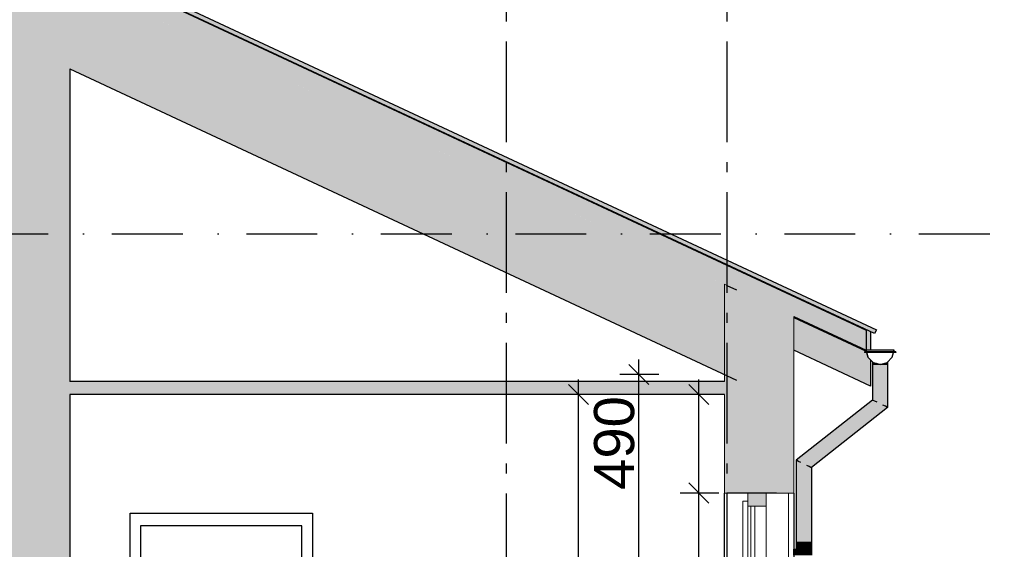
# Model space of a CAD drawing. Header units: millimetres. Extents: x 165469 to 198610573, y -6480348228 to 105421.
# Tile 26 of 41: x 174856953 to 174861861, y -6480304676 to -6480302040. Entities that reach past the tile are written whole.
import ezdxf
from ezdxf.enums import TextEntityAlignment as Align

# ---------------------------------------------------------------- set-up
doc = ezdxf.new("R2010")
doc.units = ezdxf.units.MM
doc.header["$LTSCALE"] = 0.5
doc.header["$MEASUREMENT"] = 0
for name, pattern in [('Akselinje', [1500, 1000, -200, 100, -200]), ('PLINE', [0]), ('Prikk & stiplet', [1340.555525, 705.555534, -352.777767, 0, -282.222223])]:
    doc.linetypes.add(name, pattern=pattern)
for name, color, linetype in [('0(Nye konstruksjoner)', 7, 'Continuous'), ('23-- Yttervegger (Skravur)(Nye konstruksjoner)', 7, 'Continuous'), ('23-- Yttervegger(Nye konstruksjoner)', 7, 'Continuous'), ('24-- Innervegger (Skravur)(Nye konstruksjoner)', 7, 'Continuous'), ('24-- Innervegger(Nye konstruksjoner)', 7, 'Continuous'), ('244- Vinduer_ dører_ foldevegger(Nye konstruksjoner)', 7, 'Continuous'), ('251- Frittbærende dekker (Skravur)(Nye konstruksjoner)', 7, 'Continuous'), ('251- Frittbærende dekker(Nye konstruksjoner)', 7, 'Continuous'), ('26-- Yttertak (Skravur)(Nye konstruksjoner)', 7, 'Continuous'), ('26-- Yttertak(Nye konstruksjoner)', 7, 'Continuous'), ('269- Andre deler av yttertak(Nye konstruksjoner)', 7, 'Continuous'), ('82-- Modullinjer(Nye konstruksjoner)', 7, 'Continuous'), ('842-M___1_100 Målsetting bygning(Nye konstruksjoner)', 7, 'Continuous'), ('842-M___1_50 Målsetting bygning(Nye konstruksjoner)', 7, 'Continuous')]:
    doc.layers.add(name, color=color, linetype=linetype)
for name, color, linetype, lineweight in [('234- Vinduer_ dører_ porter(Nye konstruksjoner)', 7, 'Continuous', 0), ('235- Utvendig kledning og overflate(Nye konstruksjoner)', 7, 'Continuous', 0), ('236- Innvendig kledning og overflate(Nye konstruksjoner)', 7, 'Continuous', 0)]:
    doc.layers.add(name, color=color, linetype=linetype, lineweight=lineweight)
doc.styles.add('GENERATED_STYLE_1', font='arial.ttf')
doc.styles.add('GENERATED_STYLE_2', font='arial.ttf')
doc.dimstyles.new('GENERATED_STYLE__2', dxfattribs={"dimtxt": 200, "dimasz": 95, "dimexe": 0.18, "dimexo": 1000, "dimgap": 0, "dimtad": 1, "dimdec": 0, "dimzin": 0, "dimdsep": 46, "dimtxsty": 'GENERATED_STYLE_1', "dimblk": 'ARROWHEAD_6', "dimblk1": 'ARROWHEAD_6', "dimblk2": 'ARROWHEAD_6', "dimcen": 0.09, "dimclrd": 256, "dimclre": 256, "dimclrt": 256, "dimadec": 1, "dimazin": 0, "dimtfac": 1, "dimtdec": 4, "dimtmove": 0, "dimatfit": 3, "dimfxl": 1, "dimtolj": 1, "dimtzin": 0, "dimarcsym": 0})
doc.dimstyles.new('GENERATED_STYLE__4', dxfattribs={"dimtxt": 200, "dimasz": 293.719807, "dimexe": 0.18, "dimexo": 40, "dimgap": 0, "dimtad": 1, "dimtih": 1, "dimtoh": 1, "dimdec": 0, "dimzin": 0, "dimdsep": 46, "dimtxsty": 'GENERATED_STYLE_1', "dimblk": 'ARROWHEAD_5', "dimblk1": 'ARROWHEAD_5', "dimblk2": 'ARROWHEAD_5', "dimcen": 0.09, "dimclrd": 256, "dimclre": 256, "dimclrt": 256, "dimadec": 1, "dimazin": 0, "dimtfac": 1, "dimtdec": 4, "dimtmove": 0, "dimatfit": 3, "dimfxl": 1, "dimtolj": 1, "dimtzin": 0, "dimarcsym": 0})

# ---------------------------------------------------------------- blocks, each defined once
blk = doc.blocks.new('*X4', base_point=(168699949.2, -6480347906.2))
at = {"layer": '235- Utvendig kledning og overflate(Nye konstruksjoner)', "linetype": 'PLINE'}
for p, q in [((174860785.3, -6480304396.2), (174860785.3, -6480305806.2)), ((174860785.3, -6480305806.2), (174860785.3, -6480304396.2))]:
    blk.add_line(p, q, dxfattribs=at)
blk = doc.blocks.new('Standard grid marker[5]_3', base_point=(174859378.5, -6480291448.8))
at = {"layer": '82-- Modullinjer(Nye konstruksjoner)', "linetype": 'Akselinje'}
blk.add_line((174859378.5, -6480291648.8), (174859378.5, -6480311206.2), dxfattribs=at)
at = {"layer": '82-- Modullinjer(Nye konstruksjoner)', "style": 'GENERATED_STYLE_2'}
for tag, p in [('AC_MarkerText_1_0', (174859378.5, -6480290773.8)), ('AC_MarkerText_1_1', (174859378.5, -6480311731.3))]:
    blk.add_attdef(tag, text='', height=350, rotation=360, dxfattribs=at).set_placement(p, align=Align.TOP_CENTER)
blk = doc.blocks.new('Standard grid marker[6]_3', base_point=(174860478.5, -6480291448.8))
at = {"layer": '82-- Modullinjer(Nye konstruksjoner)', "linetype": 'Akselinje'}
blk.add_line((174860478.5, -6480291648.8), (174860478.5, -6480311206.2), dxfattribs=at)
at = {"layer": '82-- Modullinjer(Nye konstruksjoner)', "style": 'GENERATED_STYLE_2'}
for tag, p in [('AC_MarkerText_1_0', (174860478.5, -6480290773.8)), ('AC_MarkerText_1_1', (174860478.5, -6480311731.3))]:
    blk.add_attdef(tag, text='', height=350, rotation=360, dxfattribs=at).set_placement(p, align=Align.TOP_CENTER)
blk = doc.blocks.new('*D75', base_point=(168699949.2, -6480347906.2))
at = {"layer": '842-M___1_100 Målsetting bygning(Nye konstruksjoner)', "linetype": 'PLINE'}
for p, q in [((174860038.6, -6480303806.3), (174860038.6, -6480303731.3)), ((174860088.6, -6480303856.3), (174859988.6, -6480303756.3)), ((174860138.6, -6480303806.3), (174859944.9, -6480303806.3)), ((174860038.6, -6480306606.2), (174860038.6, -6480303806.3)), ((174859988.6, -6480306556.2), (174860088.6, -6480306656.2)), ((174860138.6, -6480306606.2), (174859944.9, -6480306606.2)), ((174860038.6, -6480306681.2), (174860038.6, -6480306606.2))]:
    blk.add_line(p, q, dxfattribs=at)
at = {"layer": '842-M___1_100 Målsetting bygning(Nye konstruksjoner)', "insert": (174859998.6, -6480305549.4), "char_height": 200, "attachment_point": 7, "rotation": 90, "style": 'GENERATED_STYLE_1'}
blk.add_mtext('\\A1;{\\pql;\\fArial|b0|i0|c0|p0;\\W1.000000;2\xa0800}', dxfattribs=at)
blk = doc.blocks.new('ARROWHEAD_6')
at = {"linetype": 'Continuous'}
for p, q in [((0, 0), (-1, 0)), ((-0.5, -0.5), (0.5, 0.5))]:
    blk.add_line(p, q, dxfattribs=at)
blk = doc.blocks.new('*D78', base_point=(168699949.2, -6480347906.2))
at = {"layer": '842-M___1_100 Målsetting bygning(Nye konstruksjoner)', "linetype": 'PLINE'}
for p, q in [((174859738.6, -6480303906.2), (174859738.6, -6480303831.2)), ((174859788.6, -6480303956.2), (174859688.6, -6480303856.2)), ((174859838.6, -6480303906.2), (174859644.9, -6480303906.2)), ((174859738.6, -6480306606.2), (174859738.6, -6480303906.2)), ((174859688.6, -6480306556.2), (174859788.6, -6480306656.2)), ((174859838.6, -6480306606.2), (174859644.9, -6480306606.2)), ((174859738.6, -6480306681.2), (174859738.6, -6480306606.2))]:
    blk.add_line(p, q, dxfattribs=at)
at = {"layer": '842-M___1_100 Målsetting bygning(Nye konstruksjoner)', "insert": (174859698.6, -6480305599.4), "char_height": 200, "attachment_point": 7, "rotation": 90, "style": 'GENERATED_STYLE_1'}
blk.add_mtext('\\A1;{\\pql;\\fArial|b0|i0|c0|p0;\\W1.000000;2\xa0700}', dxfattribs=at)
blk = doc.blocks.new('*D79', base_point=(168699949.2, -6480347906.2))
at = {"layer": '842-M___1_100 Målsetting bygning(Nye konstruksjoner)', "linetype": 'PLINE'}
for p, q in [((174854802.6, -6480303906.2), (174854802.6, -6480303831.2)), ((174854852.6, -6480303956.2), (174854752.6, -6480303856.2)), ((174854902.6, -6480303906.2), (174854708.8, -6480303906.2)), ((174854802.6, -6480306606.2), (174854802.6, -6480303906.2)), ((174854752.6, -6480306556.2), (174854852.6, -6480306656.2)), ((174854902.6, -6480306606.2), (174854708.8, -6480306606.2)), ((174854802.6, -6480306681.2), (174854802.6, -6480306606.2))]:
    blk.add_line(p, q, dxfattribs=at)
at = {"layer": '842-M___1_100 Målsetting bygning(Nye konstruksjoner)', "insert": (174854762.6, -6480305599.4), "char_height": 200, "attachment_point": 7, "rotation": 90, "style": 'GENERATED_STYLE_1'}
blk.add_mtext('\\A1;{\\pql;\\fArial|b0|i0|c0|p0;\\W1.000000;2\xa0700}', dxfattribs=at)
blk = doc.blocks.new('*D80', base_point=(168699949.2, -6480347906.2))
at = {"layer": '842-M___1_100 Målsetting bygning(Nye konstruksjoner)', "linetype": 'PLINE'}
for p, q in [((174851439.4, -6480303906.2), (174851439.4, -6480303831.2)), ((174851489.4, -6480303956.2), (174851389.4, -6480303856.2)), ((174851539.4, -6480303906.2), (174851345.7, -6480303906.2)), ((174851439.4, -6480306606.2), (174851439.4, -6480303906.2)), ((174851389.4, -6480306556.2), (174851489.4, -6480306656.2)), ((174851539.4, -6480306606.2), (174851345.7, -6480306606.2)), ((174851439.4, -6480306681.2), (174851439.4, -6480306606.2))]:
    blk.add_line(p, q, dxfattribs=at)
at = {"layer": '842-M___1_100 Målsetting bygning(Nye konstruksjoner)', "insert": (174851399.4, -6480305599.4), "char_height": 200, "attachment_point": 7, "rotation": 90, "style": 'GENERATED_STYLE_1'}
blk.add_mtext('\\A1;{\\pql;\\fArial|b0|i0|c0|p0;\\W1.000000;2\xa0700}', dxfattribs=at)
blk = doc.blocks.new('*D88', base_point=(168699949.2, -6480347906.2))
at = {"layer": '842-M___1_100 Målsetting bygning(Nye konstruksjoner)', "linetype": 'PLINE'}
for p, q in [((174860288.6, -6480304346.2), (174860388.6, -6480304446.2)), ((174860438.6, -6480304396.2), (174860244.9, -6480304396.2)), ((174860338.6, -6480305806.2), (174860338.6, -6480304396.2)), ((174860288.6, -6480305756.2), (174860388.6, -6480305856.2)), ((174860438.6, -6480305806.2), (174860244.9, -6480305806.2))]:
    blk.add_line(p, q, dxfattribs=at)
at = {"layer": '842-M___1_100 Målsetting bygning(Nye konstruksjoner)', "insert": (174860298.6, -6480305444.4), "char_height": 200, "attachment_point": 7, "rotation": 90, "style": 'GENERATED_STYLE_1'}
blk.add_mtext('\\A1;{\\pql;\\fArial|b0|i0|c0|p0;\\W1.000000;1\xa0410}', dxfattribs=at)
blk = doc.blocks.new('*D89', base_point=(168699949.2, -6480347906.2))
at = {"layer": '842-M___1_100 Målsetting bygning(Nye konstruksjoner)', "linetype": 'PLINE'}
for p, q in [((174860338.6, -6480303906.2), (174860338.6, -6480303831.2)), ((174860388.6, -6480303956.2), (174860288.6, -6480303856.2)), ((174860438.6, -6480303906.2), (174860244.9, -6480303906.2)), ((174860338.6, -6480304396.2), (174860338.6, -6480303906.2)), ((174860288.6, -6480304346.2), (174860388.6, -6480304446.2)), ((174860438.6, -6480304396.2), (174860244.9, -6480304396.2))]:
    blk.add_line(p, q, dxfattribs=at)
at = {"layer": '842-M___1_100 Målsetting bygning(Nye konstruksjoner)', "insert": (174860018.6, -6480304380.1), "char_height": 200, "attachment_point": 7, "rotation": 90, "style": 'GENERATED_STYLE_1'}
blk.add_mtext('\\A1;{\\pql;\\fArial|b0|i0|c0|p0;\\W1.000000;490}', dxfattribs=at)
blk = doc.blocks.new('*D91', base_point=(168699949.2, -6480347906.2))
at = {"layer": '842-M___1_100 Målsetting bygning(Nye konstruksjoner)', "linetype": 'PLINE'}
for p, q in [((174863561.5, -6480299791.7), (174863461.5, -6480299691.7)), ((174863511.5, -6480299741.7), (174863511.5, -6480299666.7)), ((174863605.2, -6480299741.7), (174863411.5, -6480299741.7)), ((174863511.5, -6480310106.2), (174863511.5, -6480299741.7)), ((174863461.5, -6480310056.2), (174863561.5, -6480310156.2)), ((174863605.2, -6480310106.2), (174863411.5, -6480310106.2)), ((174863511.5, -6480310181.2), (174863511.5, -6480310106.2))]:
    blk.add_line(p, q, dxfattribs=at)
at = {"layer": '842-M___1_100 Målsetting bygning(Nye konstruksjoner)', "insert": (174863471.5, -6480305305.3), "char_height": 200, "attachment_point": 7, "rotation": 90, "style": 'GENERATED_STYLE_1'}
blk.add_mtext('\\A1;{\\pql;\\fArial|b0|i0|c0|p0;\\W1.000000;10390}', dxfattribs=at)
blk = doc.blocks.new('*D94', base_point=(168699949.2, -6480347906.2))
at = {"layer": '842-M___1_50 Målsetting bygning(Nye konstruksjoner)', "linetype": 'Continuous'}
for points in [[(174856287.3, -6480299741.7), (174856194.1, -6480300036.4), (174856354, -6480300043.5)], [(174855972.6, -6480301161.2), (174856160.6, -6480300915.8), (174856012.7, -6480300854.7)]]:
    blk.add_hatch(color=256, dxfattribs=at).paths.add_polyline_path(points)
at = {"layer": '842-M___1_50 Målsetting bygning(Nye konstruksjoner)', "linetype": 'PLINE'}
for p, q in [((174856287.3, -6480299741.7), (174856194.1, -6480300036.4)), ((174856287.3, -6480299741.7), (174856354, -6480300043.5)), ((174856354, -6480300043.5), (174856194.1, -6480300036.4)), ((174855972.6, -6480301161.2), (174856012.7, -6480300854.7)), ((174856012.7, -6480300854.7), (174856160.6, -6480300915.8)), ((174855972.6, -6480301161.2), (174856160.6, -6480300915.8))]:
    blk.add_line(p, q, dxfattribs=at)
blk.add_arc((174852928.5, -6480299741.7), 3358.8, 340.0946, 354.9054, dxfattribs=at)
at = {"layer": '842-M___1_50 Målsetting bygning(Nye konstruksjoner)', "insert": (174856403, -6480300612), "char_height": 200, "attachment_point": 7, "style": 'GENERATED_STYLE_1'}
blk.add_mtext('\\A1;{\\pql;\\fArial|b0|i0|c0|p0;\\W1.000000;25,0°}', dxfattribs=at)
blk = doc.blocks.new('ARROWHEAD_5')
at = {"linetype": 'Continuous'}
blk.add_hatch(color=256, dxfattribs=at).paths.add_polyline_path([(-1, 0.2679), (0, 0), (-1, -0.2679)])
blk.add_line((0, 0), (-1, 0), dxfattribs=at)

msp = doc.modelspace()

# ---------------------------------------------------------------- hatches: boundary and pattern name
at = {"layer": '0(Nye konstruksjoner)', "linetype": 'Continuous'}
for points in [[(174861171.4, -6480303685.5), (174861172.7, -6480303690.4), (174861172.8, -6480303690.4), (174861171.5, -6480303685.5)], [(174861171.4, -6480303685.5), (174861172.7, -6480303690.4), (174861172.8, -6480303690.4), (174861171.5, -6480303685.5)], [(174861206.5, -6480303746.1), (174861193.7, -6480303733.2), (174861193.7, -6480303733.3), (174861203.9, -6480303743.6), (174861206.4, -6480303746.1), (174861241.4, -6480303755.5), (174861241.5, -6480303755.4)], [(174861206.5, -6480303746.1), (174861193.7, -6480303733.2), (174861193.7, -6480303733.3), (174861203.9, -6480303743.6), (174861206.4, -6480303746.1), (174861241.4, -6480303755.5), (174861241.5, -6480303755.4)], [(174861208.9, -6480303746.8), (174861206.4, -6480303746.1), (174861203.9, -6480303743.6), (174861203.9, -6480303755.5), (174861208.9, -6480303755.5)], [(174861208.9, -6480303746.8), (174861206.4, -6480303746.1), (174861203.9, -6480303743.6), (174861203.9, -6480303755.5), (174861208.9, -6480303755.5)], [(174861206.8, -6480303755.5), (174861204, -6480303755.5), (174861204, -6480303933.4), (174861206.8, -6480303934.7)], [(174861206.8, -6480303755.5), (174861204, -6480303755.5), (174861204, -6480303933.4), (174861206.8, -6480303934.7)], [(174861215, -6480303755.5), (174861206.8, -6480303755.5), (174861206.8, -6480303934.7), (174861215, -6480303938.7)], [(174861215, -6480303755.5), (174861206.8, -6480303755.5), (174861206.8, -6480303934.7), (174861215, -6480303938.7)], [(174861222.7, -6480303750.4), (174861208.9, -6480303746.8), (174861208.9, -6480303755.5), (174861222.7, -6480303755.5)], [(174861222.7, -6480303750.4), (174861208.9, -6480303746.8), (174861208.9, -6480303755.5), (174861222.7, -6480303755.5)], [(174861227.1, -6480303755.5), (174861215, -6480303755.5), (174861215, -6480303938.7), (174861227.1, -6480303944.6)], [(174861227.1, -6480303755.5), (174861215, -6480303755.5), (174861215, -6480303938.7), (174861227.1, -6480303944.6)], [(174861222.7, -6480303750.4), (174861222.7, -6480303755.5), (174861241.4, -6480303755.5)], [(174861222.7, -6480303750.4), (174861222.7, -6480303755.5), (174861241.4, -6480303755.5)], [(174861241.5, -6480303755.5), (174861227.1, -6480303755.5), (174861227.1, -6480303944.6), (174861241.5, -6480303951.5)], [(174861241.5, -6480303755.5), (174861227.1, -6480303755.5), (174861227.1, -6480303944.6), (174861241.5, -6480303951.5)], [(174861241.4, -6480303755.5), (174861241.5, -6480303755.5), (174861241.5, -6480303755.4)], [(174861241.4, -6480303755.5), (174861241.5, -6480303755.5), (174861241.5, -6480303755.4)], [(174861241.5, -6480303755.5), (174861260.2, -6480303755.5), (174861260.2, -6480303750.5)], [(174861241.5, -6480303755.5), (174861260.2, -6480303755.5), (174861260.2, -6480303750.5)], [(174861255.8, -6480303755.5), (174861241.5, -6480303755.5), (174861241.5, -6480303951.5), (174861255.8, -6480303958.5)], [(174861255.8, -6480303755.5), (174861241.5, -6480303755.5), (174861241.5, -6480303951.5), (174861255.8, -6480303958.5)], [(174861268, -6480303755.5), (174861255.8, -6480303755.5), (174861255.8, -6480303958.5), (174861268, -6480303964.4)], [(174861268, -6480303755.5), (174861255.8, -6480303755.5), (174861255.8, -6480303958.5), (174861268, -6480303964.4)], [(174861260.2, -6480303755.5), (174861273.9, -6480303755.5), (174861273.9, -6480303746.8), (174861260.2, -6480303750.5)], [(174861260.2, -6480303755.5), (174861273.9, -6480303755.5), (174861273.9, -6480303746.8), (174861260.2, -6480303750.5)], [(174861276.1, -6480303755.5), (174861268, -6480303755.5), (174861268, -6480303964.4), (174861276.1, -6480303968.3)], [(174861276.1, -6480303755.5), (174861268, -6480303755.5), (174861268, -6480303964.4), (174861276.1, -6480303968.3)], [(174861273.9, -6480303755.5), (174861278.9, -6480303755.5), (174861278.9, -6480303743.7), (174861276.5, -6480303746.1), (174861273.9, -6480303746.8)], [(174861273.9, -6480303755.5), (174861278.9, -6480303755.5), (174861278.9, -6480303743.7), (174861276.5, -6480303746.1), (174861273.9, -6480303746.8)], [(174861279, -6480303755.5), (174861276.1, -6480303755.5), (174861276.1, -6480303968.3), (174861279, -6480303969.7)], [(174861279, -6480303755.5), (174861276.1, -6480303755.5), (174861276.1, -6480303968.3), (174861279, -6480303969.7)], [(174861204, -6480303933.4), (174860824, -6480304233.4), (174860826.9, -6480304234.7), (174861206.8, -6480303934.7)], [(174861204, -6480303933.4), (174860824, -6480304233.4), (174860826.9, -6480304234.7), (174861206.8, -6480303934.7)], [(174860826.9, -6480304234.7), (174860835, -6480304238.7), (174861215, -6480303938.7), (174861206.8, -6480303934.7)], [(174860826.9, -6480304234.7), (174860835, -6480304238.7), (174861215, -6480303938.7), (174861206.8, -6480303934.7)], [(174861215, -6480303938.7), (174860835, -6480304238.7), (174860847.1, -6480304244.6), (174861227.1, -6480303944.6)], [(174861215, -6480303938.7), (174860835, -6480304238.7), (174860847.1, -6480304244.6), (174861227.1, -6480303944.6)], [(174861227.1, -6480303944.6), (174860847.1, -6480304244.6), (174860861.5, -6480304251.5), (174861241.5, -6480303951.5)], [(174861227.1, -6480303944.6), (174860847.1, -6480304244.6), (174860861.5, -6480304251.5), (174861241.5, -6480303951.5)], [(174860861.5, -6480304251.5), (174860875.8, -6480304258.5), (174861255.8, -6480303958.5), (174861241.5, -6480303951.5)], [(174860861.5, -6480304251.5), (174860875.8, -6480304258.5), (174861255.8, -6480303958.5), (174861241.5, -6480303951.5)], [(174860875.8, -6480304258.5), (174860888, -6480304264.4), (174861268, -6480303964.4), (174861255.8, -6480303958.5)], [(174860875.8, -6480304258.5), (174860888, -6480304264.4), (174861268, -6480303964.4), (174861255.8, -6480303958.5)], [(174860888, -6480304264.4), (174860896.1, -6480304268.3), (174861276.1, -6480303968.3), (174861268, -6480303964.4)], [(174860888, -6480304264.4), (174860896.1, -6480304268.3), (174861276.1, -6480303968.3), (174861268, -6480303964.4)], [(174860896.1, -6480304268.3), (174860899, -6480304269.7), (174861279, -6480303969.7), (174861276.1, -6480303968.3)], [(174860896.1, -6480304268.3), (174860899, -6480304269.7), (174861279, -6480303969.7), (174861276.1, -6480303968.3)], [(174860826.9, -6480304234.7), (174860824, -6480304233.4), (174860824, -6480304642.7), (174860826.9, -6480304642.7)], [(174860826.9, -6480304234.7), (174860824, -6480304233.4), (174860824, -6480304642.7), (174860826.9, -6480304642.7)], [(174860835, -6480304238.7), (174860826.9, -6480304234.7), (174860826.9, -6480304642.7), (174860835, -6480304642.7)], [(174860835, -6480304238.7), (174860826.9, -6480304234.7), (174860826.9, -6480304642.7), (174860835, -6480304642.7)], [(174860847.1, -6480304244.6), (174860835, -6480304238.7), (174860835, -6480304642.7), (174860847.1, -6480304642.7)], [(174860847.1, -6480304244.6), (174860835, -6480304238.7), (174860835, -6480304642.7), (174860847.1, -6480304642.7)], [(174860861.5, -6480304251.5), (174860847.1, -6480304244.6), (174860847.1, -6480304642.7), (174860861.5, -6480304642.7)], [(174860861.5, -6480304251.5), (174860847.1, -6480304244.6), (174860847.1, -6480304642.7), (174860861.5, -6480304642.7)], [(174860875.8, -6480304258.5), (174860861.5, -6480304251.5), (174860861.5, -6480304642.7), (174860875.8, -6480304642.7)], [(174860875.8, -6480304258.5), (174860861.5, -6480304251.5), (174860861.5, -6480304642.7), (174860875.8, -6480304642.7)], [(174860888, -6480304264.4), (174860875.8, -6480304258.5), (174860875.8, -6480304642.7), (174860888, -6480304642.7)], [(174860888, -6480304264.4), (174860875.8, -6480304258.5), (174860875.8, -6480304642.7), (174860888, -6480304642.7)], [(174860896.1, -6480304268.3), (174860888, -6480304264.4), (174860888, -6480304642.7), (174860896.1, -6480304642.7)], [(174860896.1, -6480304268.3), (174860888, -6480304264.4), (174860888, -6480304642.7), (174860896.1, -6480304642.7)], [(174860899, -6480304269.7), (174860896.1, -6480304268.3), (174860896.1, -6480304642.7), (174860899, -6480304642.7)], [(174860899, -6480304269.7), (174860896.1, -6480304268.3), (174860896.1, -6480304642.7), (174860899, -6480304642.7)], [(174860824, -6480304676.3), (174860826.9, -6480304676.3), (174860826.9, -6480304642.7), (174860824, -6480304642.7)], [(174860824, -6480304676.3), (174860826.9, -6480304676.3), (174860826.9, -6480304642.7), (174860824, -6480304642.7)], [(174860835, -6480304642.7), (174860826.9, -6480304642.7), (174860826.9, -6480304676.3), (174860835, -6480304676.3)], [(174860835, -6480304642.7), (174860826.9, -6480304642.7), (174860826.9, -6480304676.3), (174860835, -6480304676.3)], [(174860835, -6480304676.3), (174860847.1, -6480304676.3), (174860847.1, -6480304642.7), (174860835, -6480304642.7)], [(174860835, -6480304676.3), (174860847.1, -6480304676.3), (174860847.1, -6480304642.7), (174860835, -6480304642.7)], [(174860847.1, -6480304642.7), (174860847.1, -6480304676.3), (174860861.5, -6480304676.3), (174860861.5, -6480304642.7)], [(174860847.1, -6480304642.7), (174860847.1, -6480304676.3), (174860861.5, -6480304676.3), (174860861.5, -6480304642.7)], [(174860875.8, -6480304642.7), (174860861.5, -6480304642.7), (174860861.5, -6480304676.3), (174860861.6, -6480304676.3), (174860875.8, -6480304676.3)], [(174860875.8, -6480304642.7), (174860861.5, -6480304642.7), (174860861.5, -6480304676.3), (174860861.6, -6480304676.3), (174860875.8, -6480304676.3)], [(174860875.8, -6480304676.3), (174860888, -6480304676.3), (174860888, -6480304642.7), (174860875.8, -6480304642.7)], [(174860875.8, -6480304676.3), (174860888, -6480304676.3), (174860888, -6480304642.7), (174860875.8, -6480304642.7)], [(174860888, -6480304642.7), (174860888, -6480304676.3), (174860896.1, -6480304676.3), (174860896.1, -6480304642.7)], [(174860888, -6480304642.7), (174860888, -6480304676.3), (174860896.1, -6480304676.3), (174860896.1, -6480304642.7)], [(174860896.1, -6480304642.7), (174860896.1, -6480304676.3), (174860899, -6480304676.3), (174860899, -6480304642.7)], [(174860896.1, -6480304642.7), (174860896.1, -6480304676.3), (174860899, -6480304676.3), (174860899, -6480304642.7)], [(174860811.6, -6480304706.3), (174860813.6, -6480304706.3), (174860813.6, -6480304676.3), (174860811.6, -6480304676.3)], [(174860811.6, -6480304706.3), (174860813.6, -6480304706.3), (174860813.6, -6480304676.3), (174860811.6, -6480304676.3)], [(174860813.6, -6480304676.3), (174860813.6, -6480304706.3), (174860861.6, -6480304706.3), (174860861.6, -6480304676.3)], [(174860813.6, -6480304676.3), (174860813.6, -6480304706.3), (174860861.6, -6480304706.3), (174860861.6, -6480304676.3)], [(174860861.6, -6480304706.3), (174860876.7, -6480304706.3), (174860876.7, -6480304676.3), (174860861.6, -6480304676.3)], [(174860861.6, -6480304706.3), (174860876.7, -6480304706.3), (174860876.7, -6480304676.3), (174860861.6, -6480304676.3)], [(174860876.7, -6480304706.3), (174860889.5, -6480304706.3), (174860889.5, -6480304676.3), (174860876.7, -6480304676.3)], [(174860876.7, -6480304706.3), (174860889.5, -6480304706.3), (174860889.5, -6480304676.3), (174860876.7, -6480304676.3)], [(174860889.5, -6480304706.3), (174860898.1, -6480304706.3), (174860898.1, -6480304676.3), (174860889.5, -6480304676.3)], [(174860889.5, -6480304706.3), (174860898.1, -6480304706.3), (174860898.1, -6480304676.3), (174860889.5, -6480304676.3)], [(174860898.1, -6480304706.3), (174860901.1, -6480304706.3), (174860901.1, -6480304676.3), (174860898.1, -6480304676.3)], [(174860898.1, -6480304706.3), (174860901.1, -6480304706.3), (174860901.1, -6480304676.3), (174860898.1, -6480304676.3)]]:
    msp.add_hatch(color=256, dxfattribs=at).paths.add_polyline_path(points)
at = {"layer": '23-- Yttervegger (Skravur)(Nye konstruksjoner)', "linetype": 'Continuous'}
for points in [[(174860465.5, -6480303356.3), (174860465.5, -6480303841.3), (174860478.5, -6480303841.3), (174860478.5, -6480303362.3)], [(174860478.5, -6480303362.3), (174860478.5, -6480303841.3), (174860478.5, -6480303906.3), (174860478.5, -6480304396.2), (174860526.5, -6480304396.2), (174860526.5, -6480303384.7)], [(174860526.5, -6480303384.7), (174860526.5, -6480304396.2), (174860674.5, -6480304396.2), (174860724.5, -6480304396.2), (174860724.5, -6480303477)], [(174860733.5, -6480303481.2), (174860724.5, -6480303477), (174860724.5, -6480304396.2), (174860733.5, -6480304396.2)], [(174860756.5, -6480303491.9), (174860733.5, -6480303481.2), (174860733.5, -6480304396.2), (174860756.5, -6480304396.2)], [(174860792.5, -6480303508.7), (174860756.5, -6480303491.9), (174860756.5, -6480304396.2), (174860792.5, -6480304396.2)], [(174860792.5, -6480303508.7), (174860792.5, -6480304396.2), (174860811.5, -6480304396.2), (174860811.5, -6480303517.6)], [(174860465.5, -6480304396.2), (174860478.5, -6480304396.2), (174860478.5, -6480303906.3), (174860465.5, -6480303906.3)], [(174860582.5, -6480304396.2), (174860582.5, -6480304462.2), (174860674.5, -6480304462.2), (174860674.5, -6480304396.2)]]:
    msp.add_hatch(color=256, dxfattribs=at).paths.add_polyline_path(points)
at = {"layer": '24-- Innervegger (Skravur)(Nye konstruksjoner)', "linetype": 'Continuous'}
for points in [[(174857053.2, -6480302215), (174856853.2, -6480302121.8), (174856853.2, -6480303841.3), (174857053.2, -6480303841.3)], [(174857053.2, -6480302215), (174857053.2, -6480303841.3), (174857203.2, -6480303841.3), (174857203.2, -6480302285)], [(174857053.2, -6480303906.3), (174856853.2, -6480303906.3), (174856853.2, -6480306606.2), (174857053.2, -6480306606.2)], [(174857053.2, -6480303906.3), (174857053.2, -6480306606.2), (174857203.2, -6480306606.2), (174857203.2, -6480303906.3)]]:
    msp.add_hatch(color=256, dxfattribs=at).paths.add_polyline_path(points)
at = {"layer": '251- Frittbærende dekker (Skravur)(Nye konstruksjoner)', "linetype": 'Continuous'}
msp.add_hatch(color=256, dxfattribs=at).paths.add_polyline_path([(174850641.5, -6480303906.3), (174860478.5, -6480303906.3), (174860478.5, -6480303841.3), (174850641.5, -6480303841.3)])
at = {"layer": '26-- Yttertak (Skravur)(Nye konstruksjoner)', "linetype": 'Continuous'}
for points in [[(174852928.5, -6480299741.7), (174852928.5, -6480299841.7), (174861171.5, -6480303685.5), (174861171.5, -6480303585.5)], [(174852928.5, -6480299841.7), (174852928.5, -6480300291.7), (174860465.5, -6480303806.3), (174860465.5, -6480303356.3)]]:
    msp.add_hatch(color=256, dxfattribs=at).paths.add_polyline_path(points)
at = {"layer": '269- Andre deler av yttertak(Nye konstruksjoner)', "linetype": 'Continuous'}
for points in [[(174852950.7, -6480299748.3), (174861214.5, -6480303601.7), (174861223, -6480303583.6), (174852950.7, -6480299726.2), (174852950.7, -6480299748.2)], [(174852950.7, -6480299748.3), (174861214.5, -6480303601.7), (174861223, -6480303583.6), (174852950.7, -6480299726.2), (174852950.7, -6480299748.2)], [(174852950.7, -6480299748.3), (174852950.7, -6480299752), (174861171.5, -6480303585.5), (174861171.5, -6480303685.5), (174860811.5, -6480303517.6), (174860811.5, -6480303521.9), (174861172.7, -6480303690.4), (174861171.4, -6480303685.5), (174861193.7, -6480303685.5), (174861193.7, -6480303592)], [(174852950.7, -6480299748.3), (174852950.7, -6480299752), (174861171.5, -6480303585.5), (174861171.5, -6480303685.5), (174860811.5, -6480303517.6), (174860811.5, -6480303521.9), (174861172.7, -6480303690.4), (174861171.4, -6480303685.5), (174861193.7, -6480303685.5), (174861193.7, -6480303592)], [(174860811.5, -6480303685.2), (174861193.7, -6480303863.5), (174861193.7, -6480303733.2), (174861180.9, -6480303720.5), (174861174.6, -6480303697), (174861163.2, -6480303697), (174861163.2, -6480303693), (174861173.5, -6480303693), (174861172.8, -6480303690.4), (174860811.5, -6480303521.9)], [(174860811.5, -6480303685.2), (174861193.7, -6480303863.5), (174861193.7, -6480303733.2), (174861180.9, -6480303720.5), (174861174.6, -6480303697), (174861163.2, -6480303697), (174861163.2, -6480303693), (174861173.5, -6480303693), (174861172.8, -6480303690.4), (174860811.5, -6480303521.9)]]:
    msp.add_hatch(color=256, dxfattribs=at).paths.add_polyline_path(points)

# ---------------------------------------------------------------- linework, layer by layer
at = {"linetype": 'Prikk & stiplet'}
msp.add_line((174840653.6, -6480303106.2), (174865311.5, -6480303106.2), dxfattribs=at)
at = {"layer": '0(Nye konstruksjoner)', "linetype": 'PLINE'}
for p, q in [((174861171.5, -6480303685.5), (174861171.4, -6480303685.5)), ((174861171.4, -6480303685.5), (174861172.7, -6480303690.4)), ((174861171.5, -6480303685.5), (174861173.5, -6480303693)), ((174861241.5, -6480303685.5), (174861171.5, -6480303685.5)), ((174861171.5, -6480303685.5), (174861180.9, -6480303720.5)), ((174861171.5, -6480303685.5), (174861171.5, -6480303685.5)), ((174861311.5, -6480303685.5), (174861241.5, -6480303685.5)), ((174861302.1, -6480303720.5), (174861311.5, -6480303685.5)), ((174861309.5, -6480303693), (174861311.5, -6480303685.5)), ((174861163.3, -6480303693), (174861163.3, -6480303697)), ((174861319.3, -6480303693), (174861163.3, -6480303693)), ((174861319.3, -6480303697), (174861163.3, -6480303697)), ((174861174.6, -6480303697), (174861180.9, -6480303720.5)), ((174861180.9, -6480303720.5), (174861180.8, -6480303720.5)), ((174861180.8, -6480303720.5), (174861180.8, -6480303720.5)), ((174861180.9, -6480303720.5), (174861206.5, -6480303746.1)), ((174861180.9, -6480303720.5), (174861206.5, -6480303746.1)), ((174861193.7, -6480303733.3), (174861203.9, -6480303743.6)), ((174861276.5, -6480303746.1), (174861302.1, -6480303720.5)), ((174861276.5, -6480303746.1), (174861302.1, -6480303720.5)), ((174861302.1, -6480303720.5), (174861308.4, -6480303697)), ((174861319.3, -6480303693), (174861319.3, -6480303697)), ((174861203.9, -6480303743.6), (174861203.9, -6480303755.5)), ((174861203.9, -6480303743.6), (174861206.4, -6480303746.1)), ((174861204.1, -6480303755.5), (174861203.9, -6480303755.5)), ((174861204, -6480303755.5), (174861204, -6480303933.4)), ((174861206.8, -6480303755.5), (174861204.1, -6480303755.5)), ((174861206.5, -6480303746.1), (174861206.4, -6480303746.1)), ((174861206.4, -6480303746.1), (174861208.9, -6480303746.8)), ((174861206.5, -6480303746.1), (174861241.5, -6480303755.5)), ((174861206.5, -6480303746.1), (174861206.5, -6480303746.1)), ((174861208.4, -6480303755.5), (174861206.8, -6480303755.5)), ((174861208.9, -6480303755.5), (174861208.4, -6480303755.5)), ((174861208.9, -6480303746.8), (174861222.7, -6480303750.4)), ((174861211.4, -6480303755.5), (174861208.9, -6480303755.5)), ((174861215, -6480303755.5), (174861211.4, -6480303755.5)), ((174861220.2, -6480303755.5), (174861215, -6480303755.5)), ((174861222.7, -6480303755.5), (174861220.2, -6480303755.5)), ((174861222.7, -6480303750.4), (174861241.4, -6480303755.5)), ((174861224.7, -6480303755.5), (174861222.7, -6480303755.5)), ((174861227.1, -6480303755.5), (174861224.7, -6480303755.5)), ((174861241.4, -6480303755.5), (174861227.1, -6480303755.5)), ((174861241.5, -6480303755.5), (174861241.4, -6480303755.5)), ((174861241.5, -6480303755.5), (174861276.5, -6480303746.1)), ((174861241.5, -6480303755.4), (174861241.5, -6480303755.5)), ((174861241.5, -6480303755.5), (174861241.5, -6480303755.5)), ((174861255.8, -6480303755.5), (174861241.5, -6480303755.5)), ((174861258.3, -6480303755.5), (174861255.8, -6480303755.5)), ((174861260.2, -6480303755.5), (174861258.3, -6480303755.5)), ((174861262.4, -6480303755.5), (174861260.2, -6480303755.5)), ((174861268, -6480303755.5), (174861262.4, -6480303755.5)), ((174861271.7, -6480303755.5), (174861268, -6480303755.5)), ((174861273.9, -6480303755.5), (174861271.7, -6480303755.5)), ((174861274.4, -6480303755.5), (174861273.9, -6480303755.5)), ((174861276.1, -6480303755.5), (174861274.4, -6480303755.5)), ((174861279, -6480303755.5), (174861276.1, -6480303755.5)), ((174861276.5, -6480303746.1), (174861276.5, -6480303746.1)), ((174861278.9, -6480303743.7), (174861278.9, -6480303755.5)), ((174861279, -6480303755.5), (174861279, -6480303969.7)), ((174861204, -6480303933.4), (174860824, -6480304233.4)), ((174861206.8, -6480303934.7), (174861204, -6480303933.4)), ((174861215, -6480303938.7), (174861206.8, -6480303934.7)), ((174861279, -6480303969.7), (174860899, -6480304269.7)), ((174861227.1, -6480303944.6), (174861215, -6480303938.7)), ((174861268, -6480303964.4), (174861255.8, -6480303958.5)), ((174861276.1, -6480303968.3), (174861268, -6480303964.4)), ((174861279, -6480303969.7), (174861276.1, -6480303968.3)), ((174860826.9, -6480304234.7), (174860824, -6480304233.4)), ((174860824, -6480304233.4), (174860824, -6480304642.7)), ((174860835, -6480304238.7), (174860826.9, -6480304234.7)), ((174860847.1, -6480304244.6), (174860835, -6480304238.7)), ((174860888, -6480304264.4), (174860875.8, -6480304258.5)), ((174860896.1, -6480304268.3), (174860888, -6480304264.4)), ((174860899, -6480304269.7), (174860896.1, -6480304268.3)), ((174860899, -6480304269.7), (174860899, -6480304642.7)), ((174860824, -6480304642.7), (174860824, -6480304676.3)), ((174860826.9, -6480304642.7), (174860824, -6480304642.7)), ((174860835, -6480304642.7), (174860826.9, -6480304642.7)), ((174860847.1, -6480304642.7), (174860835, -6480304642.7)), ((174860861.5, -6480304642.7), (174860847.1, -6480304642.7)), ((174860875.8, -6480304642.7), (174860861.5, -6480304642.7)), ((174860888, -6480304642.7), (174860875.8, -6480304642.7)), ((174860896.1, -6480304642.7), (174860888, -6480304642.7)), ((174860899, -6480304642.7), (174860896.1, -6480304642.7)), ((174860899, -6480304642.7), (174860899, -6480304676.3)), ((174860811.6, -6480304676.3), (174860813.6, -6480304676.3)), ((174860811.6, -6480304706.3), (174860811.6, -6480304676.3)), ((174860813.6, -6480304676.3), (174860861.6, -6480304676.3)), ((174860813.6, -6480304706.3), (174860813.6, -6480304676.3)), ((174860861.6, -6480304676.3), (174860876.7, -6480304676.3)), ((174860876.7, -6480304676.3), (174860889.5, -6480304676.3)), ((174860889.5, -6480304676.3), (174860898.1, -6480304676.3)), ((174860898.1, -6480304676.3), (174860901.1, -6480304676.3)), ((174860901.1, -6480304706.3), (174860901.1, -6480304676.3))]:
    msp.add_line(p, q, dxfattribs=at)
at = {"layer": '23-- Yttervegger(Nye konstruksjoner)', "linetype": 'PLINE'}
msp.add_line((174860478.5, -6480303362.3), (174860526.5, -6480303384.7), dxfattribs=at)
at = {"layer": '23-- Yttervegger(Nye konstruksjoner)', "linetype": 'PLINE', "flags": 128}
msp.add_lwpolyline([(174860724.5, -6480304396.2), (174860674.5, -6480304396.2), (174860582.5, -6480304396.2), (174860526.5, -6480304396.2), (174860478.5, -6480304396.2)], dxfattribs=at)
at = {"layer": '234- Vinduer_ dører_ porter(Nye konstruksjoner)', "linetype": 'PLINE'}
for p, q in [((174860582.5, -6480304396.2), (174860582.5, -6480304462.2)), ((174860674.5, -6480304396.2), (174860674.5, -6480304462.2)), ((174860557.5, -6480304437.2), (174860557.5, -6480304487.2)), ((174860582.5, -6480304437.2), (174860557.5, -6480304437.2)), ((174860582.5, -6480304462.2), (174860582.5, -6480305740.2)), ((174860674.5, -6480304462.2), (174860582.5, -6480304462.2)), ((174860597.5, -6480304462.2), (174860597.5, -6480305740.2)), ((174860617.5, -6480305740.2), (174860617.5, -6480304462.2)), ((174860674.5, -6480304462.2), (174860674.5, -6480305740.2)), ((174860557.5, -6480304487.2), (174860557.5, -6480305715.2))]:
    msp.add_line(p, q, dxfattribs=at)
at = {"layer": '235- Utvendig kledning og overflate(Nye konstruksjoner)', "linetype": 'PLINE'}
msp.add_line((174860811.5, -6480303517.6), (174860811.5, -6480304396.2), dxfattribs=at)
at = {"layer": '235- Utvendig kledning og overflate(Nye konstruksjoner)', "linetype": 'PLINE', "flags": 128}
msp.add_lwpolyline([(174860811.5, -6480304396.2), (174860792.5, -6480304396.2), (174860756.5, -6480304396.2), (174860733.5, -6480304396.2), (174860724.5, -6480304396.2)], dxfattribs=at)
at = {"layer": '236- Innvendig kledning og overflate(Nye konstruksjoner)', "linetype": 'PLINE'}
for p, q in [((174860465.5, -6480303356.3), (174860465.5, -6480303841.3)), ((174860465.5, -6480303356.3), (174860478.5, -6480303362.3)), ((174860465.5, -6480303906.3), (174860465.5, -6480304396.2)), ((174860478.5, -6480304396.2), (174860465.5, -6480304396.2))]:
    msp.add_line(p, q, dxfattribs=at)
at = {"layer": '24-- Innervegger(Nye konstruksjoner)', "linetype": 'PLINE'}
for p, q in [((174857203.2, -6480302285), (174857203.2, -6480303841.3)), ((174857203.2, -6480303906.3), (174857203.2, -6480306606.2))]:
    msp.add_line(p, q, dxfattribs=at)
at = {"layer": '244- Vinduer_ dører_ foldevegger(Nye konstruksjoner)', "linetype": 'PLINE'}
for p, q in [((174860465.5, -6480305806.2), (174860465.5, -6480304396.2)), ((174860811.5, -6480304396.2), (174860811.5, -6480305806.2)), ((174857503.2, -6480304559.2), (174857503.2, -6480304496.2)), ((174857503.2, -6480304496.2), (174858413.2, -6480304496.2)), ((174858413.2, -6480304496.2), (174858413.2, -6480304559.2)), ((174857503.2, -6480306606.2), (174857503.2, -6480304559.2)), ((174857556.2, -6480304559.2), (174857556.2, -6480306606.2)), ((174858360.2, -6480304559.2), (174857556.2, -6480304559.2)), ((174858360.2, -6480306606.2), (174858360.2, -6480304559.2)), ((174858413.2, -6480304559.2), (174858413.2, -6480306606.2))]:
    msp.add_line(p, q, dxfattribs=at)
at = {"layer": '251- Frittbærende dekker(Nye konstruksjoner)', "linetype": 'PLINE'}
for p, q in [((174860465.5, -6480303841.3), (174857203.2, -6480303841.3)), ((174860465.5, -6480303906.3), (174857203.2, -6480303906.3))]:
    msp.add_line(p, q, dxfattribs=at)
at = {"layer": '26-- Yttertak(Nye konstruksjoner)', "linetype": 'PLINE'}
for p, q in [((174852928.5, -6480299741.7), (174861171.5, -6480303585.5)), ((174857203.2, -6480302285), (174860526.5, -6480303834.7)), ((174860811.5, -6480303517.6), (174861171.5, -6480303685.5)), ((174861171.5, -6480303585.5), (174861171.5, -6480303685.5))]:
    msp.add_line(p, q, dxfattribs=at)
at = {"layer": '269- Andre deler av yttertak(Nye konstruksjoner)', "linetype": 'PLINE'}
for p, q in [((174852950.7, -6480299726.2), (174861223, -6480303583.6)), ((174861214.5, -6480303601.7), (174852950.7, -6480299748.3)), ((174860811.5, -6480303521.9), (174861172.8, -6480303690.4)), ((174861193.7, -6480303592), (174861193.7, -6480303685.5)), ((174861223, -6480303583.6), (174861214.5, -6480303601.7)), ((174861193.7, -6480303863.5), (174860811.5, -6480303685.2)), ((174861193.7, -6480303733.2), (174861193.7, -6480303863.5))]:
    msp.add_line(p, q, dxfattribs=at)

# ---------------------------------------------------------------- block references
at = {"layer": '23-- Yttervegger(Nye konstruksjoner)'}
msp.add_blockref('*X4', (168699949.2, -6480347906.2), dxfattribs=at)
at = {"layer": '82-- Modullinjer(Nye konstruksjoner)', "linetype": 'PLINE'}
for name, p in [('Standard grid marker[5]_3', (174859378.5, -6480291448.8)), ('Standard grid marker[6]_3', (174860478.5, -6480291448.8))]:
    msp.add_blockref(name, p, dxfattribs=at)

# ---------------------------------------------------------------- dimensions: what is measured, and where the dimension line sits
at = {"layer": '842-M___1_100 Målsetting bygning(Nye konstruksjoner)', "linetype": 'Continuous'}
dim = msp.add_linear_dim(base=(174863511.5, -6480299741.7), p1=(174862911.5, -6480310106.2), p2=(174852928.5, -6480299741.7), angle=90, text='10390', dimstyle='GENERATED_STYLE__2', dxfattribs=at)
dim.commit()
dim.dimension.update_dxf_attribs({"geometry": '*D91', "text_midpoint": (174863371.5, -6480304924.8), "dimtype": 160, "text_rotation": 90})
for base, p1, p2, picture, middle in [((174860038.6, -6480303806.3), (174860478.5, -6480306606.2), (174860465.5, -6480303806.3), '*D75', (174859898.6, -6480305206.4)), ((174851439.4, -6480303906.3), (174860478.5, -6480306606.2), (174860465.5, -6480303906.3), '*D80', (174851299.4, -6480305256.4)), ((174854802.6, -6480303906.3), (174860478.5, -6480306606.2), (174860465.5, -6480303906.3), '*D79', (174854662.6, -6480305256.4)), ((174859738.6, -6480303906.3), (174860478.5, -6480306606.2), (174860465.5, -6480303906.3), '*D78', (174859598.6, -6480305256.4)), ((174860338.6, -6480303906.3), (174860465.5, -6480304396.2), (174860478.5, -6480303906.3), '*D89', (174859918.6, -6480304151.8)), ((174860338.6, -6480304396.2), (174860465.5, -6480305806.2), (174860465.5, -6480304396.2), '*D88', (174860198.6, -6480305101.4))]:
    dim = msp.add_linear_dim(base=base, p1=p1, p2=p2, angle=90, dimstyle='GENERATED_STYLE__2', dxfattribs=at)
    dim.commit()
    dim.dimension.update_dxf_attribs({"geometry": picture, "text_midpoint": middle, "dimtype": 160, "text_rotation": 90})
at = {"layer": '842-M___1_50 Målsetting bygning(Nye konstruksjoner)', "linetype": 'Continuous'}
dim = msp.add_angular_dim_3p(base=(174856207.7, -6480300468.7), center=(174852928.5, -6480299741.7), p1=(174857203.2, -6480299741.7), p2=(174859378.5, -6480302749.4), dimstyle='GENERATED_STYLE__4', dxfattribs=at)
dim.commit()
dim.dimension.update_dxf_attribs({"geometry": '*D94', "text_midpoint": (174856715.1, -6480300512), "dimtype": 165})

doc.saveas('drawing.dxf')
